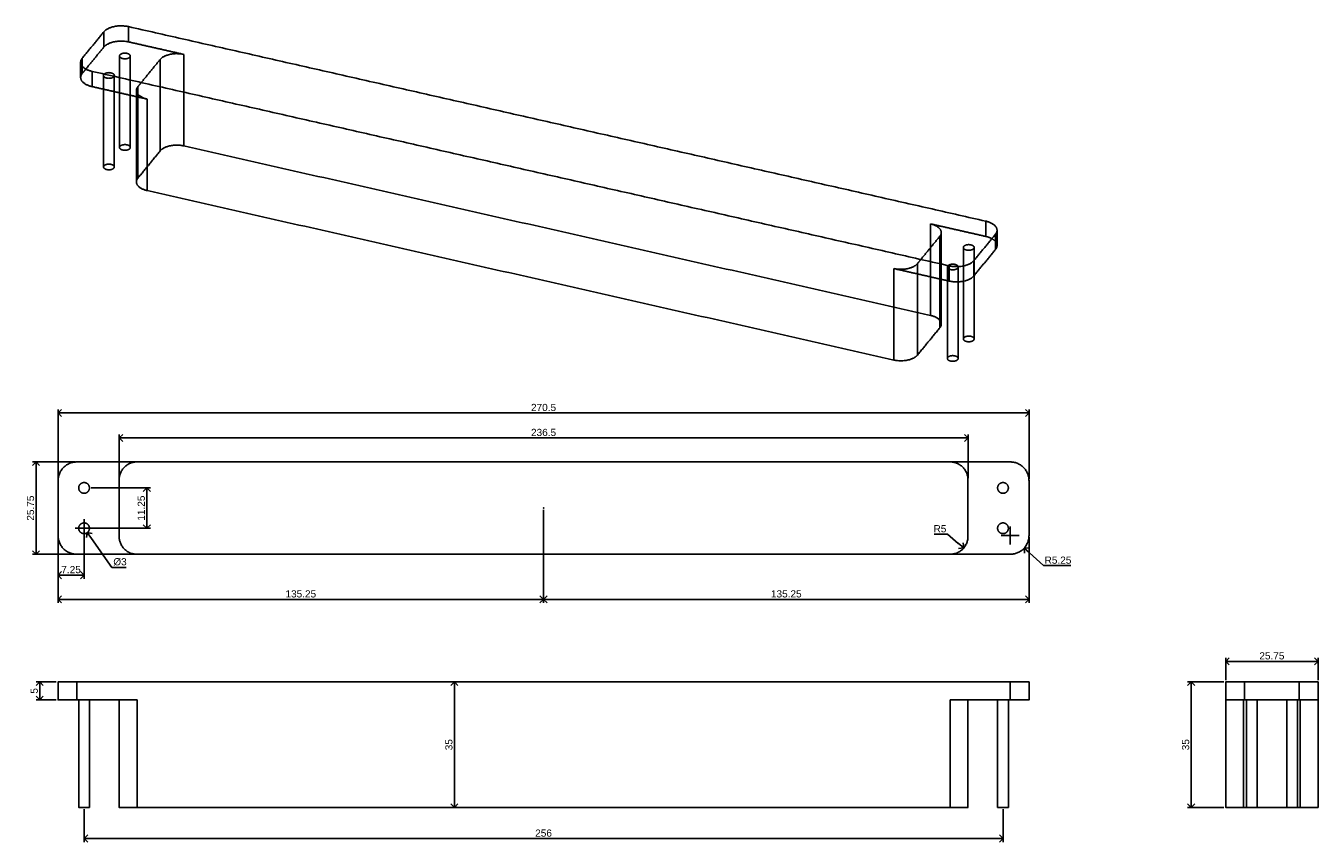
# Model space of a CAD drawing. Header units: millimetres. Extents: x 330 to 690, y 1216 to 1443.
import ezdxf

# ---------------------------------------------------------------- set-up
doc = ezdxf.new("R2010")
doc.units = ezdxf.units.MM
for name, color, linetype, true_color in [('Make2D$dims', 96, 'Continuous', 0x007f00), ('Make2D$Hidden$Curves', 252, 'Continuous', 0x8c8c8c), ('Make2D$Hidden$Tangents', 252, 'Continuous', 0x8c8c8c), ('Make2D$Visible$Curves', 18, 'Continuous', 0x000000), ('Make2D$Visible$Tangents', 18, 'Continuous', 0x000000)]:
    doc.layers.add(name, color=color, linetype=linetype, true_color=true_color)
doc.styles.add('Arial Regular', font='txt')
doc.dimstyles.new('dimensions default 01', dxfattribs={"dimtxt": 2, "dimasz": 2, "dimexe": 1, "dimexo": 0.5, "dimgap": 0.5, "dimtad": 1, "dimtoh": 1, "dimdec": 3, "dimdsep": 46, "dimtxsty": 'Arial Regular', "dimblk": 'OPEN90', "dimcen": 2.5, "dimadec": 1, "dimazin": 1, "dimtfac": 1, "dimtdec": 4, "dimtix": 1, "dimtofl": 0, "dimtmove": 1, "dimatfit": 3, "dimldrblk": 'OPEN90', "dimfxl": 1, "dimtolj": 1, "dimtzin": 1, "dimarcsym": 0})

# ---------------------------------------------------------------- blocks, each defined once
blk = doc.blocks.new('_Open90')
at = {"color": 0, "linetype": 'ByBlock', "lineweight": -2}
for p, q in [((0, 0), (-1, 0)), ((-0.5, 0.5), (0, 0)), ((0, 0), (-0.5, -0.5))]:
    blk.add_line(p, q, dxfattribs=at)
blk = doc.blocks.new('*D2')
at = {"layer": 'Defpoints', "color": 0}
for p in [(609.88, 1335.35), (339.38, 1316.45), (609.88, 1316.45)]:
    blk.add_point(p, dxfattribs=at)
at = {"layer": 'Make2D$dims', "color": 0, "lineweight": -2}
for p, q in [((339.38, 1316.95), (339.38, 1336.35)), ((609.88, 1316.95), (609.88, 1336.35)), ((341.38, 1335.35), (607.88, 1335.35))]:
    blk.add_line(p, q, dxfattribs=at)
at = {"layer": 'Make2D$dims', "color": 0, "lineweight": -2, "xscale": 2, "yscale": 2, "zscale": 2, "rotation": 180}
blk.add_blockref('_Open90', (339.38, 1335.35), dxfattribs=at)
at = {"layer": 'Make2D$dims', "color": 0, "lineweight": -2, "xscale": 2, "yscale": 2, "zscale": 2}
blk.add_blockref('_Open90', (609.88, 1335.35), dxfattribs=at)
at = {"layer": 'Make2D$dims', "color": 0, "insert": (474.63, 1336.87), "char_height": 2, "attachment_point": 5, "style": 'Arial Regular'}
blk.add_mtext('\\A1;270.5', dxfattribs=at)
blk = doc.blocks.new('*D3')
at = {"layer": 'Defpoints', "color": 0}
for p in [(592.88, 1328.39), (356.38, 1316.7), (592.88, 1316.7)]:
    blk.add_point(p, dxfattribs=at)
at = {"layer": 'Make2D$dims', "color": 0, "lineweight": -2}
for p, q in [((356.38, 1317.2), (356.38, 1329.39)), ((592.88, 1317.2), (592.88, 1329.39)), ((358.38, 1328.39), (590.88, 1328.39))]:
    blk.add_line(p, q, dxfattribs=at)
at = {"layer": 'Make2D$dims', "color": 0, "lineweight": -2, "xscale": 2, "yscale": 2, "zscale": 2, "rotation": 180}
blk.add_blockref('_Open90', (356.38, 1328.39), dxfattribs=at)
at = {"layer": 'Make2D$dims', "color": 0, "lineweight": -2, "xscale": 2, "yscale": 2, "zscale": 2}
blk.add_blockref('_Open90', (592.88, 1328.39), dxfattribs=at)
at = {"layer": 'Make2D$dims', "color": 0, "insert": (474.63, 1329.91), "char_height": 2, "attachment_point": 5, "style": 'Arial Regular'}
blk.add_mtext('\\A1;236.5', dxfattribs=at)
blk = doc.blocks.new('*D4')
at = {"layer": 'Defpoints', "color": 0}
for p in [(604.63, 1301.2), (608.51, 1297.67)]:
    blk.add_point(p, dxfattribs=at)
at = {"layer": 'Make2D$dims', "color": 0}
for p, q in [((604.63, 1298.7), (604.63, 1303.7)), ((602.13, 1301.2), (607.13, 1301.2))]:
    blk.add_line(p, q, dxfattribs=at)
at = {"layer": 'Make2D$dims', "color": 0, "lineweight": -2}
for p, q in [((613.89, 1292.78), (609.99, 1296.32)), ((621.51, 1292.78), (613.89, 1292.78))]:
    blk.add_line(p, q, dxfattribs=at)
at = {"layer": 'Make2D$dims', "color": 0, "lineweight": -2, "xscale": 2, "yscale": 2, "zscale": 2, "rotation": 137.7440604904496}
blk.add_blockref('_Open90', (608.51, 1297.67), dxfattribs=at)
at = {"layer": 'Make2D$dims', "color": 0, "insert": (617.95, 1294.3), "char_height": 2, "attachment_point": 5, "style": 'Arial Regular'}
blk.add_mtext('\\A1;R5.25', dxfattribs=at)
blk = doc.blocks.new('*D5')
at = {"layer": 'Defpoints', "color": 0}
for p in [(587.88, 1300.95), (591.68, 1297.71)]:
    blk.add_point(p, dxfattribs=at)
at = {"layer": 'Make2D$dims', "color": 0, "lineweight": -2}
for p, q in [((583.44, 1301.54), (587.18, 1301.54)), ((587.18, 1301.54), (590.16, 1299))]:
    blk.add_line(p, q, dxfattribs=at)
at = {"layer": 'Make2D$dims', "color": 0, "lineweight": -2, "xscale": 2, "yscale": 2, "zscale": 2, "rotation": 319.5822819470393}
blk.add_blockref('_Open90', (591.68, 1297.71), dxfattribs=at)
at = {"layer": 'Make2D$dims', "color": 0, "insert": (585.06, 1303.06), "char_height": 2, "attachment_point": 5, "style": 'Arial Regular'}
blk.add_mtext('\\A1;R5', dxfattribs=at)
blk = doc.blocks.new('*D6')
at = {"layer": 'Defpoints', "color": 0}
for p in [(474.63, 1308.82), (609.88, 1301.2), (609.88, 1283.38)]:
    blk.add_point(p, dxfattribs=at)
at = {"layer": 'Make2D$dims', "color": 0, "lineweight": -2}
for p, q in [((474.63, 1308.32), (474.63, 1282.38)), ((609.88, 1300.7), (609.88, 1282.38)), ((476.63, 1283.38), (607.88, 1283.38))]:
    blk.add_line(p, q, dxfattribs=at)
at = {"layer": 'Make2D$dims', "color": 0, "lineweight": -2, "xscale": 2, "yscale": 2, "zscale": 2, "rotation": 180}
blk.add_blockref('_Open90', (474.63, 1283.38), dxfattribs=at)
at = {"layer": 'Make2D$dims', "color": 0, "lineweight": -2, "xscale": 2, "yscale": 2, "zscale": 2}
blk.add_blockref('_Open90', (609.88, 1283.38), dxfattribs=at)
at = {"layer": 'Make2D$dims', "color": 0, "insert": (542.25, 1284.9), "char_height": 2, "attachment_point": 5, "style": 'Arial Regular'}
blk.add_mtext('\\A1;135.25', dxfattribs=at)
blk = doc.blocks.new('*D7')
at = {"layer": 'Defpoints', "color": 0}
for p in [(474.63, 1308.82), (339.38, 1301.2), (474.63, 1283.38)]:
    blk.add_point(p, dxfattribs=at)
at = {"layer": 'Make2D$dims', "color": 0, "lineweight": -2}
for p, q in [((474.63, 1308.32), (474.63, 1282.38)), ((339.38, 1300.7), (339.38, 1282.38)), ((341.38, 1283.38), (472.63, 1283.38))]:
    blk.add_line(p, q, dxfattribs=at)
at = {"layer": 'Make2D$dims', "color": 0, "lineweight": -2, "xscale": 2, "yscale": 2, "zscale": 2, "rotation": 180}
blk.add_blockref('_Open90', (339.38, 1283.38), dxfattribs=at)
at = {"layer": 'Make2D$dims', "color": 0, "lineweight": -2, "xscale": 2, "yscale": 2, "zscale": 2}
blk.add_blockref('_Open90', (474.63, 1283.38), dxfattribs=at)
at = {"layer": 'Make2D$dims', "color": 0, "insert": (407, 1284.9), "char_height": 2, "attachment_point": 5, "style": 'Arial Regular'}
blk.add_mtext('\\A1;135.25', dxfattribs=at)
blk = doc.blocks.new('*D8')
at = {"layer": 'Defpoints', "color": 0}
for p in [(346.63, 1225.37), (602.63, 1225.37), (602.63, 1216.7)]:
    blk.add_point(p, dxfattribs=at)
at = {"layer": 'Make2D$dims', "color": 0, "lineweight": -2}
for p, q in [((346.63, 1224.87), (346.63, 1215.7)), ((602.63, 1224.87), (602.63, 1215.7)), ((348.63, 1216.7), (600.63, 1216.7))]:
    blk.add_line(p, q, dxfattribs=at)
at = {"layer": 'Make2D$dims', "color": 0, "lineweight": -2, "xscale": 2, "yscale": 2, "zscale": 2, "rotation": 180}
blk.add_blockref('_Open90', (346.63, 1216.7), dxfattribs=at)
at = {"layer": 'Make2D$dims', "color": 0, "lineweight": -2, "xscale": 2, "yscale": 2, "zscale": 2}
blk.add_blockref('_Open90', (602.63, 1216.7), dxfattribs=at)
at = {"layer": 'Make2D$dims', "color": 0, "insert": (474.63, 1218.22), "char_height": 2, "attachment_point": 5, "style": 'Arial Regular'}
blk.add_mtext('\\A1;256', dxfattribs=at)
blk = doc.blocks.new('*D9')
at = {"layer": 'Defpoints', "color": 0}
for p in [(690.42, 1266.11), (664.67, 1260.37), (690.42, 1260.37)]:
    blk.add_point(p, dxfattribs=at)
at = {"layer": 'Make2D$dims', "color": 0, "lineweight": -2}
for p, q in [((664.67, 1260.87), (664.67, 1267.11)), ((666.67, 1266.11), (688.42, 1266.11)), ((690.42, 1260.87), (690.42, 1267.11))]:
    blk.add_line(p, q, dxfattribs=at)
at = {"layer": 'Make2D$dims', "color": 0, "lineweight": -2, "xscale": 2, "yscale": 2, "zscale": 2, "rotation": 180}
blk.add_blockref('_Open90', (664.67, 1266.11), dxfattribs=at)
at = {"layer": 'Make2D$dims', "color": 0, "lineweight": -2, "xscale": 2, "yscale": 2, "zscale": 2}
blk.add_blockref('_Open90', (690.42, 1266.11), dxfattribs=at)
at = {"layer": 'Make2D$dims', "color": 0, "insert": (677.54, 1267.63), "char_height": 2, "attachment_point": 5, "style": 'Arial Regular'}
blk.add_mtext('\\A1;25.75', dxfattribs=at)
blk = doc.blocks.new('*D10')
at = {"layer": 'Defpoints', "color": 0}
for p in [(664.67, 1260.37), (655.03, 1225.37), (664.67, 1225.37)]:
    blk.add_point(p, dxfattribs=at)
at = {"layer": 'Make2D$dims', "color": 0, "lineweight": -2}
for p, q in [((664.17, 1260.37), (654.03, 1260.37)), ((655.03, 1258.37), (655.03, 1227.37)), ((664.17, 1225.37), (654.03, 1225.37))]:
    blk.add_line(p, q, dxfattribs=at)
at = {"layer": 'Make2D$dims', "color": 0, "lineweight": -2, "xscale": 2, "yscale": 2, "zscale": 2}
for p, rotation in [((655.03, 1260.37), 90), ((655.03, 1225.37), 270)]:
    blk.add_blockref('_Open90', p, dxfattribs=dict(at, rotation=rotation))
at = {"layer": 'Make2D$dims', "color": 0, "insert": (653.51, 1242.87), "char_height": 2, "attachment_point": 5, "rotation": 90, "style": 'Arial Regular'}
blk.add_mtext('\\A1;35', dxfattribs=at)
blk = doc.blocks.new('*D11')
at = {"layer": 'Defpoints', "color": 0}
for p in [(339.38, 1260.37), (334.27, 1255.37), (339.38, 1255.37)]:
    blk.add_point(p, dxfattribs=at)
at = {"layer": 'Make2D$dims', "color": 0, "lineweight": -2}
for p, q in [((338.88, 1260.37), (333.27, 1260.37)), ((334.27, 1258.37), (334.27, 1257.37)), ((338.88, 1255.37), (333.27, 1255.37))]:
    blk.add_line(p, q, dxfattribs=at)
at = {"layer": 'Make2D$dims', "color": 0, "lineweight": -2, "xscale": 2, "yscale": 2, "zscale": 2}
for p, rotation in [((334.27, 1260.37), 90), ((334.27, 1255.37), 270)]:
    blk.add_blockref('_Open90', p, dxfattribs=dict(at, rotation=rotation))
at = {"layer": 'Make2D$dims', "color": 0, "insert": (332.75, 1257.87), "char_height": 2, "attachment_point": 5, "rotation": 90, "style": 'Arial Regular'}
blk.add_mtext('\\A1;5', dxfattribs=at)
blk = doc.blocks.new('*D12')
at = {"layer": 'Defpoints', "color": 0}
for p in [(448.22, 1260.37), (448.22, 1225.37), (449.79, 1225.37)]:
    blk.add_point(p, dxfattribs=at)
at = {"layer": 'Make2D$dims', "color": 0, "lineweight": -2}
for p, q in [((448.72, 1260.37), (450.79, 1260.37)), ((449.79, 1258.37), (449.79, 1227.37)), ((448.72, 1225.37), (450.79, 1225.37))]:
    blk.add_line(p, q, dxfattribs=at)
at = {"layer": 'Make2D$dims', "color": 0, "lineweight": -2, "xscale": 2, "yscale": 2, "zscale": 2}
for p, rotation in [((449.79, 1260.37), 90), ((449.79, 1225.37), 270)]:
    blk.add_blockref('_Open90', p, dxfattribs=dict(at, rotation=rotation))
at = {"layer": 'Make2D$dims', "color": 0, "insert": (448.27, 1242.87), "char_height": 2, "attachment_point": 5, "rotation": 90, "style": 'Arial Regular'}
blk.add_mtext('\\A1;35', dxfattribs=at)
blk = doc.blocks.new('*D13')
at = {"layer": 'Defpoints', "color": 0}
for p in [(345.76, 1304.42), (347.49, 1301.98)]:
    blk.add_point(p, dxfattribs=at)
at = {"layer": 'Make2D$dims', "color": 0}
for p, q in [((346.63, 1300.7), (346.63, 1305.7)), ((344.13, 1303.2), (349.13, 1303.2))]:
    blk.add_line(p, q, dxfattribs=at)
at = {"layer": 'Make2D$dims', "color": 0, "lineweight": -2}
for p, q in [((354.39, 1292.27), (348.65, 1300.34)), ((358.37, 1292.27), (354.39, 1292.27))]:
    blk.add_line(p, q, dxfattribs=at)
at = {"layer": 'Make2D$dims', "color": 0, "lineweight": -2, "xscale": 2, "yscale": 2, "zscale": 2, "rotation": 125.3726725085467}
blk.add_blockref('_Open90', (347.49, 1301.98), dxfattribs=at)
at = {"layer": 'Make2D$dims', "color": 0, "insert": (356.63, 1293.84), "char_height": 2, "attachment_point": 5, "style": 'Arial Regular'}
blk.add_mtext('\\A1;%%c3', dxfattribs=at)
blk = doc.blocks.new('*D14')
at = {"layer": 'Defpoints', "color": 0}
for p in [(348.13, 1314.45), (348.13, 1303.2), (364.09, 1303.2)]:
    blk.add_point(p, dxfattribs=at)
at = {"layer": 'Make2D$dims', "color": 0, "lineweight": -2}
for p, q in [((348.63, 1314.45), (365.09, 1314.45)), ((364.09, 1312.45), (364.09, 1305.2)), ((348.63, 1303.2), (365.09, 1303.2))]:
    blk.add_line(p, q, dxfattribs=at)
at = {"layer": 'Make2D$dims', "color": 0, "lineweight": -2, "xscale": 2, "yscale": 2, "zscale": 2}
for p, rotation in [((364.09, 1314.45), 90), ((364.09, 1303.2), 270)]:
    blk.add_blockref('_Open90', p, dxfattribs=dict(at, rotation=rotation))
at = {"layer": 'Make2D$dims', "color": 0, "insert": (362.57, 1308.82), "char_height": 2, "attachment_point": 5, "rotation": 90, "style": 'Arial Regular'}
blk.add_mtext('\\A1;11.25', dxfattribs=at)
blk = doc.blocks.new('*D15')
at = {"layer": 'Defpoints', "color": 0}
for p in [(339.38, 1301.2), (346.63, 1301.7), (339.38, 1290.15)]:
    blk.add_point(p, dxfattribs=at)
at = {"layer": 'Make2D$dims', "color": 0, "lineweight": -2}
for p, q in [((339.38, 1300.7), (339.38, 1289.15)), ((346.63, 1301.2), (346.63, 1289.15)), ((344.63, 1290.15), (341.38, 1290.15))]:
    blk.add_line(p, q, dxfattribs=at)
at = {"layer": 'Make2D$dims', "color": 0, "lineweight": -2, "xscale": 2, "yscale": 2, "zscale": 2, "rotation": 180}
blk.add_blockref('_Open90', (339.38, 1290.15), dxfattribs=at)
at = {"layer": 'Make2D$dims', "color": 0, "lineweight": -2, "xscale": 2, "yscale": 2, "zscale": 2}
blk.add_blockref('_Open90', (346.63, 1290.15), dxfattribs=at)
at = {"layer": 'Make2D$dims', "color": 0, "insert": (343, 1291.67), "char_height": 2, "attachment_point": 5, "style": 'Arial Regular'}
blk.add_mtext('\\A1;7.25', dxfattribs=at)
blk = doc.blocks.new('*D16')
at = {"layer": 'Defpoints', "color": 0}
for p in [(344.63, 1321.7), (333.24, 1295.95), (344.63, 1295.95)]:
    blk.add_point(p, dxfattribs=at)
at = {"layer": 'Make2D$dims', "color": 0, "lineweight": -2}
for p, q in [((344.13, 1321.7), (332.24, 1321.7)), ((333.24, 1319.7), (333.24, 1297.95)), ((344.13, 1295.95), (332.24, 1295.95))]:
    blk.add_line(p, q, dxfattribs=at)
at = {"layer": 'Make2D$dims', "color": 0, "lineweight": -2, "xscale": 2, "yscale": 2, "zscale": 2}
for p, rotation in [((333.24, 1321.7), 90), ((333.24, 1295.95), 270)]:
    blk.add_blockref('_Open90', p, dxfattribs=dict(at, rotation=rotation))
at = {"layer": 'Make2D$dims', "color": 0, "insert": (331.71, 1308.82), "char_height": 2, "attachment_point": 5, "rotation": 90, "style": 'Arial Regular'}
blk.add_mtext('\\A1;25.75', dxfattribs=at)

msp = doc.modelspace()

# ---------------------------------------------------------------- linework, layer by layer
at = {"layer": 'Make2D$dims'}
msp.add_point((474.6256, 1308.8233), dxfattribs=at)
at = {"layer": 'Make2D$Hidden$Curves', "lineweight": -3}
for points in [[(356.5002, 1424.5906), (356.5002, 1429.7272), (356.5002, 1434.8638)], [(359.5002, 1434.8638), (359.5002, 1429.3866), (359.5002, 1423.9095)], [(347.1182, 1431.2121), (346.6081, 1430.5885), (346.0979, 1429.9648)], [(352.0473, 1425.6018), (352.0473, 1427.5112), (352.0473, 1429.4206)], [(355.0473, 1429.1705), (355.0473, 1427.0456), (355.0473, 1424.9206)], [(361.6105, 1426.2987), (362.087, 1426.8812), (362.5635, 1427.4637)], [(361.2021, 1423.523), (361.2021, 1424.3895), (361.2021, 1425.256)], [(367.8445, 1408.4209), (364.7275, 1404.6107), (361.6105, 1400.8004)], [(582.4175, 1362.5632), (478.4164, 1386.1803), (374.4152, 1409.7974)], [(585.4384, 1385.6424), (585.4384, 1379.1223), (585.4384, 1372.6023)], [(591.5933, 1372.0729), (591.5933, 1376.7753), (591.5933, 1381.4778)], [(594.5933, 1381.4778), (594.5933, 1377.5693), (594.5933, 1373.6609)], [(579.7492, 1378.1443), (579.2726, 1377.5618), (578.7961, 1376.9792)], [(587.1404, 1372.2158), (587.1404, 1374.1252), (587.1404, 1376.0346)], [(590.1404, 1376.0346), (590.1404, 1373.9644), (590.1404, 1371.8942)]]:
    msp.add_open_spline(points, degree=2, dxfattribs=at)
for points, weights in [([(346.0979, 1429.9648), (345.6691, 1429.4407), (345.6691, 1428.87)], [1, 0.921264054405, 0.884859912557]), ([(352.0473, 1429.4206), (352.0473, 1429.5837), (352.1698, 1429.7334)], [0.884859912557, 0.921264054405, 1]), ([(352.1698, 1429.7334), (352.2011, 1429.7717), (352.2399, 1429.808)], [1, 0.978636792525, 0.960389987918]), ([(361.2021, 1425.256), (361.2021, 1425.7996), (361.6105, 1426.2987)], [0.884859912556, 0.921264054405, 1]), ([(364.2231, 1422.8369), (361.2021, 1423.5229), (361.2021, 1425.256)], [1, 0.78584272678, 0.884859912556]), ([(356.6227, 1409.6783), (356.5002, 1409.5286), (356.5002, 1409.3655)], [1, 0.921264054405, 0.884859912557]), ([(374.4152, 1409.7974), (369.8236, 1410.84), (367.8445, 1408.4209)], [1, 0.707106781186, 1]), ([(352.1698, 1404.2351), (352.0473, 1404.0854), (352.0473, 1403.9223)], [1, 0.921264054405, 0.884859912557]), ([(361.6105, 1400.8004), (361.2021, 1400.3013), (361.2021, 1399.7577)], [1, 0.921264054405, 0.884859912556]), ([(600.9715, 1382.0284), (600.9715, 1383.1351), (599.5226, 1383.9364)], [0.884859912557, 0.821881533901, 0.885594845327]), ([(578.7961, 1376.9792), (576.817, 1374.56), (572.2253, 1375.6027)], [1, 0.707106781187, 1]), ([(587.1404, 1376.0346), (587.1404, 1376.1977), (587.2629, 1376.3474)], [0.884859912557, 0.921264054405, 1]), ([(587.2629, 1376.3474), (587.2942, 1376.3857), (587.3329, 1376.422)], [1, 0.978635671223, 0.960388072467]), ([(590.1261, 1376.1435), (590.1404, 1376.0893), (590.1404, 1376.0346)], [0.865986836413, 0.873282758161, 0.884859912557]), ([(585.4384, 1360.1441), (585.4384, 1361.8772), (582.4175, 1362.5632)], [0.884859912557, 0.785842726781, 1]), ([(591.7158, 1356.2923), (591.5933, 1356.1425), (591.5933, 1355.9795)], [1, 0.921264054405, 0.884859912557]), ([(587.2629, 1350.8491), (587.1404, 1350.6994), (587.1404, 1350.5363)], [1, 0.921264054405, 0.884859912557])]:
    msp.add_rational_spline(points, weights, degree=2, dxfattribs=at)
for points, weights, knots in [([(354.9796, 1429.1859), (354.9561, 1429.1461), (354.9248, 1429.1078), (354.3311, 1428.3821), (352.9536, 1428.6949), (352.0473, 1428.9007), (352.0473, 1429.4206)], [0.960380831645, 0.978631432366, 1, 0.707106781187, 1, 0.785842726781, 0.884859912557], [-4.88428952, -4.88428952, -4.88428952, -4.71238898, -4.71238898, -2.35619449, -2.35619449, -0.63339534, -0.63339534, -0.63339534]), ([(359.5002, 1409.3655), (359.5002, 1409.8854), (358.5939, 1410.0912), (357.2164, 1410.4041), (356.6227, 1409.6783)], [0.884859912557, 0.785842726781, 1, 0.707106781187, 1], [5.34578432, 5.34578432, 5.34578432, 7.06858347, 7.06858347, 9.42477796, 9.42477796, 9.42477796]), ([(355.0473, 1403.9223), (355.0473, 1404.4423), (354.141, 1404.6481), (352.7635, 1404.9609), (352.1698, 1404.2351)], [0.884859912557, 0.785842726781, 1, 0.707106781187, 1], [5.34578432, 5.34578432, 5.34578432, 7.06858347, 7.06858347, 9.42477796, 9.42477796, 9.42477796]), ([(590.1404, 1376.0346), (590.1404, 1375.8715), (590.0179, 1375.7218), (589.4242, 1374.996), (588.0467, 1375.3089), (587.1404, 1375.5147), (587.1404, 1376.0346)], [0.884859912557, 0.921264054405, 1, 0.707106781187, 1, 0.785842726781, 0.884859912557], [-5.34578432, -5.34578432, -5.34578432, -4.71238898, -4.71238898, -2.35619449, -2.35619449, -0.63339534, -0.63339534, -0.63339534]), ([(594.5933, 1355.9795), (594.5933, 1356.4994), (593.687, 1356.7052), (592.3095, 1357.018), (591.7158, 1356.2923)], [0.884859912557, 0.785842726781, 1, 0.707106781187, 1], [5.34578432, 5.34578432, 5.34578432, 7.06858347, 7.06858347, 9.42477796, 9.42477796, 9.42477796]), ([(590.1404, 1350.5363), (590.1404, 1351.0563), (589.2341, 1351.2621), (587.8566, 1351.5749), (587.2629, 1350.8491)], [0.884859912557, 0.785842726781, 1, 0.707106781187, 1], [5.34578432, 5.34578432, 5.34578432, 7.06858347, 7.06858347, 9.42477796, 9.42477796, 9.42477796])]:
    msp.add_rational_spline(points, weights, degree=2, knots=knots, dxfattribs=at)
at = {"layer": 'Make2D$Hidden$Tangents', "lineweight": -3}
for points in [[(346.0979, 1432.0251), (346.0979, 1430.995), (346.0979, 1429.9648)], [(361.6105, 1426.2987), (361.6105, 1413.5496), (361.6105, 1400.8004)], [(367.8445, 1426.2645), (367.8445, 1417.3427), (367.8445, 1408.4209)], [(374.4152, 1424.7723), (374.4152, 1417.2848), (374.4152, 1409.7974)], [(585.0301, 1384.5997), (585.0301, 1378.6473), (585.0301, 1372.695)], [(582.4175, 1381.406), (582.4175, 1371.9846), (582.4175, 1362.5632)], [(578.7961, 1376.9792), (578.7961, 1375.5449), (578.7961, 1374.1106)]]:
    msp.add_open_spline(points, degree=2, dxfattribs=at)
at = {"layer": 'Make2D$Visible$Curves', "lineweight": -3}
for points in [[(352.134, 1441.5933), (349.116, 1437.904), (346.0979, 1434.2148)], [(597.7995, 1388.8184), (478.4164, 1415.9285), (359.0333, 1443.0386)], [(352.134, 1437.3433), (349.6261, 1434.2777), (347.1182, 1431.2121)], [(374.4152, 1435.2957), (366.7243, 1437.0422), (359.0333, 1438.7887)], [(345.6691, 1428.87), (345.6691, 1430.995), (345.6691, 1433.1199)], [(362.5635, 1427.4637), (365.204, 1430.6914), (367.8445, 1433.9192)], [(348.8411, 1430.5798), (468.2243, 1403.4697), (587.6074, 1376.3596)], [(355.0473, 1429.4206), (355.0473, 1429.2955), (355.0473, 1429.1705)], [(348.8411, 1426.3299), (356.5321, 1424.5834), (364.2231, 1422.8369)], [(352.0473, 1403.9223), (352.0473, 1414.7621), (352.0473, 1425.6018)], [(355.0473, 1424.9206), (355.0473, 1414.4215), (355.0473, 1403.9223)], [(356.5002, 1409.3655), (356.5002, 1416.9781), (356.5002, 1424.5906)], [(359.5002, 1423.9095), (359.5002, 1416.6375), (359.5002, 1409.3655)], [(361.2021, 1399.7577), (361.2021, 1411.6404), (361.2021, 1423.523)], [(364.2231, 1397.3386), (468.2242, 1373.7215), (572.2253, 1350.1044)], [(597.7995, 1384.5685), (590.1085, 1386.315), (582.4175, 1388.0615)], [(600.9715, 1386.2783), (600.9715, 1384.1533), (600.9715, 1382.0284)], [(585.0301, 1384.5997), (582.3896, 1381.372), (579.7492, 1378.1443)], [(594.5067, 1377.8049), (597.5247, 1381.4942), (600.5428, 1385.1835)], [(594.5067, 1373.555), (597.5247, 1377.2443), (600.5428, 1380.9335)], [(572.2253, 1375.6027), (579.9164, 1373.8562), (587.6074, 1372.1097)], [(585.4384, 1372.6023), (585.4384, 1366.3732), (585.4384, 1360.1441)], [(587.1404, 1350.5363), (587.1404, 1361.376), (587.1404, 1372.2158)], [(590.1404, 1371.8942), (590.1404, 1361.2153), (590.1404, 1350.5363)], [(591.5933, 1355.9795), (591.5933, 1364.0262), (591.5933, 1372.0729)], [(594.5933, 1373.6609), (594.5933, 1364.8202), (594.5933, 1355.9795)], [(578.7961, 1351.4809), (581.9131, 1355.2911), (585.0301, 1359.1014)], [(604.6256, 1321.6983), (474.6256, 1321.6983), (344.6256, 1321.6983)], [(339.3756, 1316.4483), (339.3756, 1308.8233), (339.3756, 1301.1983)], [(356.3755, 1300.9483), (356.3755, 1308.8233), (356.3755, 1316.6983)], [(592.8756, 1316.6983), (592.8756, 1308.8233), (592.8756, 1300.9483)], [(609.8756, 1301.1983), (609.8756, 1308.8233), (609.8756, 1316.4483)], [(344.6256, 1295.9483), (474.6256, 1295.9483), (604.6256, 1295.9483)], [(339.3756, 1260.3706), (339.3756, 1257.8705), (339.3756, 1255.3704)], [(344.6256, 1260.3706), (474.6256, 1260.3706), (604.6256, 1260.3706)], [(609.8756, 1260.3706), (609.8756, 1257.8705), (609.8756, 1255.3704)], [(664.6691, 1260.3706), (664.6691, 1257.8705), (664.6691, 1255.3704)], [(669.9191, 1260.3706), (677.5441, 1260.3706), (685.1691, 1260.3706)], [(690.4191, 1260.3706), (690.4191, 1257.8705), (690.4191, 1255.3704)], [(344.6256, 1255.3704), (353.0005, 1255.3704), (361.3755, 1255.3704)], [(345.1255, 1225.3706), (345.1255, 1240.3705), (345.1255, 1255.3704)], [(348.1255, 1255.3704), (348.1255, 1240.3705), (348.1255, 1225.3706)], [(356.3755, 1255.3704), (356.3755, 1240.3705), (356.3755, 1225.3706)], [(587.8756, 1255.3704), (596.2506, 1255.3704), (604.6256, 1255.3704)], [(592.8756, 1255.3704), (592.8756, 1240.3705), (592.8756, 1225.3706)], [(601.1256, 1225.3706), (601.1256, 1240.3705), (601.1256, 1255.3704)], [(604.1256, 1255.3704), (604.1256, 1240.3705), (604.1256, 1225.3706)], [(664.6691, 1255.3704), (664.6691, 1240.3705), (664.6691, 1225.3706)], [(669.9191, 1255.3704), (677.5441, 1255.3704), (685.1691, 1255.3704)], [(670.4191, 1225.3706), (670.4191, 1240.3705), (670.4191, 1255.3704)], [(673.4191, 1255.3704), (673.4191, 1240.3705), (673.4191, 1225.3706)], [(681.6691, 1225.3706), (681.6691, 1240.3705), (681.6691, 1255.3704)], [(684.6691, 1255.3704), (684.6691, 1240.3705), (684.6691, 1225.3706)], [(690.4191, 1255.3704), (690.4191, 1240.3705), (690.4191, 1225.3706)], [(361.3755, 1225.3706), (474.6255, 1225.3706), (587.8756, 1225.3706)], [(669.6691, 1225.3706), (670.0442, 1225.3706), (670.4192, 1225.3706)], [(673.4191, 1225.3706), (677.5441, 1225.3706), (681.6691, 1225.3706)], [(684.6691, 1225.3706), (685.0441, 1225.3706), (685.4191, 1225.3706)]]:
    msp.add_open_spline(points, degree=2, dxfattribs=at)
for points, weights in [([(359.0333, 1443.0386), (354.212, 1444.1334), (352.134, 1441.5933)], [1, 0.707106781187, 1]), ([(359.0333, 1438.7887), (354.212, 1439.8835), (352.134, 1437.3433)], [1, 0.707106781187, 1]), ([(346.0979, 1434.2148), (345.6691, 1433.6907), (345.6691, 1433.1199)], [1, 0.921264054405, 0.884859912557]), ([(345.6691, 1433.1199), (345.6691, 1431.3001), (348.8411, 1430.5798)], [0.884859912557, 0.785842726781, 1]), ([(356.5002, 1434.8638), (356.5002, 1435.0269), (356.6227, 1435.1766)], [0.884859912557, 0.921264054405, 1]), ([(367.8445, 1433.9192), (369.8236, 1436.3384), (374.4152, 1435.2957)], [1, 0.707106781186, 1]), ([(355.0473, 1429.4206), (355.0473, 1429.3005), (354.9796, 1429.1859)], [0.884859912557, 0.911384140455, 0.960380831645]), ([(345.6691, 1428.87), (345.6691, 1427.0502), (348.8411, 1426.3299)], [0.884859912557, 0.785842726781, 1]), ([(361.2021, 1399.7577), (361.2021, 1398.0246), (364.2231, 1397.3386)], [0.884859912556, 0.78584272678, 1]), ([(582.4175, 1388.0615), (585.4384, 1387.3755), (585.4384, 1385.6424)], [1, 0.785842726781, 0.884859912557]), ([(600.9715, 1386.2783), (600.9715, 1388.0981), (597.7995, 1388.8184)], [0.884859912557, 0.785842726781, 1]), ([(600.5428, 1385.1835), (600.9715, 1385.7076), (600.9715, 1386.2783)], [1, 0.921264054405, 0.884859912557]), ([(585.4384, 1385.6424), (585.4384, 1385.0988), (585.0301, 1384.5997)], [0.884859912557, 0.921264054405, 1]), ([(599.5226, 1383.9364), (598.7835, 1384.3451), (597.7995, 1384.5685)], [0.885594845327, 0.922054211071, 1]), ([(591.5933, 1381.4778), (591.5933, 1381.6408), (591.7158, 1381.7906)], [0.884859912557, 0.921264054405, 1]), ([(600.5428, 1380.9335), (600.9715, 1381.4576), (600.9715, 1382.0284)], [1, 0.921264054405, 0.884859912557]), ([(587.6074, 1376.3596), (592.4286, 1375.2648), (594.5067, 1377.8049)], [1, 0.707106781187, 1]), ([(587.6074, 1372.1097), (592.4286, 1371.0149), (594.5067, 1373.555)], [1, 0.707106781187, 1]), ([(585.0301, 1359.1014), (585.4384, 1359.6005), (585.4384, 1360.1441)], [1, 0.921264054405, 0.884859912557]), ([(572.2253, 1350.1044), (576.817, 1349.0617), (578.7961, 1351.4809)], [1, 0.707106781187, 1]), ([(344.6256, 1321.6983), (339.3756, 1321.6983), (339.3756, 1316.4483)], [1, 0.707106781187, 1]), ([(356.3755, 1316.6983), (356.3755, 1321.6983), (361.3755, 1321.6983)], [1, 0.707106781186, 1]), ([(587.8756, 1321.6983), (592.8756, 1321.6983), (592.8756, 1316.6983)], [1, 0.707106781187, 1]), ([(609.8756, 1316.4483), (609.8756, 1321.6983), (604.6256, 1321.6983)], [1, 0.707106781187, 1]), ([(339.3756, 1301.1983), (339.3756, 1295.9483), (344.6256, 1295.9483)], [1, 0.707106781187, 1]), ([(361.3755, 1295.9483), (356.3755, 1295.9483), (356.3755, 1300.9483)], [1, 0.707106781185, 1]), ([(592.8756, 1300.9483), (592.8756, 1295.9483), (587.8756, 1295.9483)], [1, 0.707106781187, 1]), ([(604.6256, 1295.9483), (609.8756, 1295.9483), (609.8756, 1301.1983)], [1, 0.707106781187, 1]), ([(339.3756, 1260.3706), (339.3756, 1260.3706), (344.6256, 1260.3706)], [1, 0.707106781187, 1]), ([(604.6256, 1260.3706), (609.8756, 1260.3706), (609.8756, 1260.3706)], [1, 0.707106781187, 1]), ([(664.6691, 1260.3706), (664.6691, 1260.3706), (669.9191, 1260.3706)], [1, 0.707106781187, 1]), ([(685.1691, 1260.3706), (690.4191, 1260.3706), (690.4191, 1260.3706)], [1, 0.707106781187, 1]), ([(339.3756, 1255.3704), (339.3756, 1255.3704), (344.6256, 1255.3704)], [1, 0.707106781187, 1]), ([(604.6256, 1255.3704), (609.8756, 1255.3704), (609.8756, 1255.3704)], [1, 0.707106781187, 1]), ([(664.6691, 1255.3704), (664.6691, 1255.3704), (669.9191, 1255.3704)], [1, 0.707106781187, 1]), ([(685.1691, 1255.3704), (690.4191, 1255.3704), (690.4191, 1255.3704)], [1, 0.707106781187, 1]), ([(356.3755, 1225.3706), (356.3755, 1225.3706), (361.3755, 1225.3706)], [1, 0.707106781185, 1]), ([(587.8756, 1225.3706), (592.8756, 1225.3706), (592.8756, 1225.3706)], [1, 0.707106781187, 1]), ([(664.6691, 1225.3706), (664.6691, 1225.3706), (669.6691, 1225.3706)], [1, 0.707106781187, 1]), ([(683.1691, 1225.3706), (684.6691, 1225.3706), (684.6691, 1225.3706)], [1, 0.707106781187, 1]), ([(685.4191, 1225.3706), (690.4191, 1225.3706), (690.4191, 1225.3706)], [1, 0.707106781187, 1])]:
    msp.add_rational_spline(points, weights, degree=2, dxfattribs=at)
for points, weights, knots in [([(359.5002, 1434.8638), (359.5002, 1434.7007), (359.3777, 1434.551), (358.784, 1433.8252), (357.4065, 1434.138), (356.5002, 1434.3438), (356.5002, 1434.8638)], [0.884859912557, 0.921264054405, 1, 0.707106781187, 1, 0.785842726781, 0.884859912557], [-5.34578432, -5.34578432, -5.34578432, -4.71238898, -4.71238898, -2.35619449, -2.35619449, -0.63339534, -0.63339534, -0.63339534]), ([(356.6227, 1435.1766), (357.2164, 1435.9024), (358.5939, 1435.5895), (359.5002, 1435.3837), (359.5002, 1434.8638)], [1, 0.707106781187, 1, 0.785842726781, 0.884859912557], [-9.42477796, -9.42477796, -9.42477796, -7.06858347, -7.06858347, -5.34578432, -5.34578432, -5.34578432]), ([(352.2399, 1429.808), (352.9015, 1430.4279), (354.141, 1430.1464), (355.0473, 1429.9406), (355.0473, 1429.4206)], [0.960389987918, 0.728469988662, 1, 0.785842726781, 0.884859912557], [-9.25292054, -9.25292054, -9.25292054, -7.06858347, -7.06858347, -5.34578432, -5.34578432, -5.34578432]), ([(356.5002, 1409.3655), (356.5002, 1408.8455), (357.4065, 1408.6397), (358.784, 1408.3269), (359.3777, 1409.0527), (359.5002, 1409.2024), (359.5002, 1409.3655)], [0.884859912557, 0.785842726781, 1, 0.707106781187, 1, 0.921264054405, 0.884859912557], [0.63339534, 0.63339534, 0.63339534, 2.35619449, 2.35619449, 4.71238898, 4.71238898, 5.34578432, 5.34578432, 5.34578432]), ([(352.0473, 1403.9223), (352.0473, 1403.4024), (352.9536, 1403.1966), (354.3311, 1402.8838), (354.9248, 1403.6095), (355.0473, 1403.7593), (355.0473, 1403.9223)], [0.884859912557, 0.785842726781, 1, 0.707106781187, 1, 0.921264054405, 0.884859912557], [0.63339534, 0.63339534, 0.63339534, 2.35619449, 2.35619449, 4.71238898, 4.71238898, 5.34578432, 5.34578432, 5.34578432]), ([(594.5933, 1381.4778), (594.5933, 1381.3147), (594.4708, 1381.165), (593.877, 1380.4392), (592.4995, 1380.752), (591.5933, 1380.9578), (591.5933, 1381.4778)], [0.884859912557, 0.921264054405, 1, 0.707106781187, 1, 0.785842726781, 0.884859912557], [-5.34578432, -5.34578432, -5.34578432, -4.71238898, -4.71238898, -2.35619449, -2.35619449, -0.63339534, -0.63339534, -0.63339534]), ([(591.7158, 1381.7906), (592.3095, 1382.5163), (593.687, 1382.2035), (594.5933, 1381.9977), (594.5933, 1381.4778)], [1, 0.707106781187, 1, 0.785842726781, 0.884859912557], [-9.42477796, -9.42477796, -9.42477796, -7.06858347, -7.06858347, -5.34578432, -5.34578432, -5.34578432]), ([(587.3329, 1376.422), (587.9945, 1377.0419), (589.2341, 1376.7604), (590.0097, 1376.5842), (590.1261, 1376.1435)], [0.960388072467, 0.728471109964, 1, 0.810882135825, 0.865986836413], [-9.25291152, -9.25291152, -9.25291152, -7.06858347, -7.06858347, -5.54721513, -5.54721513, -5.54721513]), ([(591.5933, 1355.9795), (591.5933, 1355.4595), (592.4995, 1355.2537), (593.877, 1354.9409), (594.4708, 1355.6667), (594.5933, 1355.8164), (594.5933, 1355.9795)], [0.884859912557, 0.785842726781, 1, 0.707106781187, 1, 0.921264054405, 0.884859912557], [0.63339534, 0.63339534, 0.63339534, 2.35619449, 2.35619449, 4.71238898, 4.71238898, 5.34578432, 5.34578432, 5.34578432]), ([(587.1404, 1350.5363), (587.1404, 1350.0164), (588.0467, 1349.8106), (589.4242, 1349.4977), (590.0179, 1350.2235), (590.1404, 1350.3732), (590.1404, 1350.5363)], [0.884859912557, 0.785842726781, 1, 0.707106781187, 1, 0.921264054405, 0.884859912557], [0.63339534, 0.63339534, 0.63339534, 2.35619449, 2.35619449, 4.71238898, 4.71238898, 5.34578432, 5.34578432, 5.34578432]), ([(345.1255, 1314.4483), (345.1255, 1315.9483), (346.6255, 1315.9483), (348.1255, 1315.9483), (348.1255, 1314.4483), (348.1255, 1312.9483), (346.6255, 1312.9483), (345.1255, 1312.9483), (345.1255, 1314.4483)], [1, 0.707106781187, 1, 0.707106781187, 1, 0.707106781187, 1, 0.707106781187, 1], [-9.42477796, -9.42477796, -9.42477796, -7.06858347, -7.06858347, -4.71238898, -4.71238898, -2.35619449, -2.35619449, 0, 0, 0]), ([(601.1256, 1314.4483), (601.1256, 1315.9483), (602.6256, 1315.9483), (604.1256, 1315.9483), (604.1256, 1314.4483), (604.1256, 1312.9483), (602.6256, 1312.9483), (601.1256, 1312.9483), (601.1256, 1314.4483)], [1, 0.707106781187, 1, 0.707106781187, 1, 0.707106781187, 1, 0.707106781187, 1], [-9.42477796, -9.42477796, -9.42477796, -7.06858347, -7.06858347, -4.71238898, -4.71238898, -2.35619449, -2.35619449, 0, 0, 0]), ([(345.1255, 1303.1983), (345.1255, 1304.6983), (346.6255, 1304.6983), (348.1255, 1304.6983), (348.1255, 1303.1983), (348.1255, 1301.6983), (346.6255, 1301.6983), (345.1255, 1301.6983), (345.1255, 1303.1983)], [1, 0.707106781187, 1, 0.707106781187, 1, 0.707106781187, 1, 0.707106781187, 1], [-9.42477796, -9.42477796, -9.42477796, -7.06858347, -7.06858347, -4.71238898, -4.71238898, -2.35619449, -2.35619449, 0, 0, 0]), ([(601.1256, 1303.1983), (601.1256, 1304.6983), (602.6256, 1304.6983), (604.1256, 1304.6983), (604.1256, 1303.1983), (604.1256, 1301.6983), (602.6256, 1301.6983), (601.1256, 1301.6983), (601.1256, 1303.1983)], [1, 0.707106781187, 1, 0.707106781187, 1, 0.707106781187, 1, 0.707106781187, 1], [-9.42477796, -9.42477796, -9.42477796, -7.06858347, -7.06858347, -4.71238898, -4.71238898, -2.35619449, -2.35619449, 0, 0, 0]), ([(345.1255, 1225.3706), (345.1255, 1225.3706), (346.6255, 1225.3706), (348.1255, 1225.3706), (348.1255, 1225.3706)], [1, 0.707106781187, 1, 0.707106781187, 1], [0, 0, 0, 2.35619449, 2.35619449, 4.71238898, 4.71238898, 4.71238898]), ([(601.1256, 1225.3706), (601.1256, 1225.3706), (602.6256, 1225.3706), (604.1256, 1225.3706), (604.1256, 1225.3706)], [1, 0.707106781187, 1, 0.707106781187, 1], [0, 0, 0, 2.35619449, 2.35619449, 4.71238898, 4.71238898, 4.71238898]), ([(670.4191, 1225.3706), (670.4191, 1225.3706), (671.9191, 1225.3706), (673.4191, 1225.3706), (673.4191, 1225.3706)], [1, 0.707106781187, 1, 0.707106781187, 1], [2.35619449, 2.35619449, 2.35619449, 4.71238898, 4.71238898, 7.06858347, 7.06858347, 7.06858347]), ([(681.6691, 1225.3706), (681.6691, 1225.3706), (683.1691, 1225.3706), (684.6691, 1225.3706), (684.6691, 1225.3706)], [1, 0.707106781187, 1, 0.707106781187, 1], [2.35619449, 2.35619449, 2.35619449, 4.71238898, 4.71238898, 7.06858347, 7.06858347, 7.06858347])]:
    msp.add_rational_spline(points, weights, degree=2, knots=knots, dxfattribs=at)
at = {"layer": 'Make2D$Visible$Tangents', "lineweight": -3}
for points in [[(352.134, 1441.5933), (352.134, 1439.4683), (352.134, 1437.3433)], [(359.0333, 1443.0386), (359.0333, 1440.9136), (359.0333, 1438.7887)], [(346.0979, 1434.2148), (346.0979, 1433.1199), (346.0979, 1432.0251)], [(367.8445, 1433.9192), (367.8445, 1430.0919), (367.8445, 1426.2645)], [(374.4152, 1435.2957), (374.4152, 1430.034), (374.4152, 1424.7723)], [(348.8411, 1430.5798), (348.8411, 1428.4548), (348.8411, 1426.3299)], [(364.2231, 1422.8369), (364.2231, 1410.0877), (364.2231, 1397.3386)], [(582.4175, 1388.0615), (582.4175, 1384.7338), (582.4175, 1381.406)], [(597.7995, 1388.8184), (597.7995, 1386.6935), (597.7995, 1384.5685)], [(600.5428, 1385.1835), (600.5428, 1383.0585), (600.5428, 1380.9335)], [(572.2253, 1375.6027), (572.2253, 1362.8536), (572.2253, 1350.1044)], [(587.6074, 1376.3596), (587.6074, 1374.2347), (587.6074, 1372.1097)], [(594.5067, 1377.8049), (594.5067, 1375.68), (594.5067, 1373.555)], [(578.7961, 1374.1106), (578.7961, 1362.7958), (578.7961, 1351.4809)], [(585.0301, 1372.695), (585.0301, 1365.8982), (585.0301, 1359.1014)], [(344.6256, 1260.3706), (344.6256, 1257.8705), (344.6256, 1255.3704)], [(604.6256, 1260.3706), (604.6256, 1257.8705), (604.6256, 1255.3704)], [(669.9191, 1260.3706), (669.9191, 1257.8705), (669.9191, 1255.3704)], [(685.1691, 1260.3706), (685.1691, 1257.8705), (685.1691, 1255.3704)], [(361.3755, 1255.3704), (361.3755, 1240.3705), (361.3755, 1225.3706)], [(587.8756, 1255.3704), (587.8756, 1240.3705), (587.8756, 1225.3706)], [(669.6691, 1255.3704), (669.6691, 1240.3705), (669.6691, 1225.3706)], [(685.4191, 1255.3704), (685.4191, 1240.3705), (685.4191, 1225.3706)]]:
    msp.add_open_spline(points, degree=2, dxfattribs=at)

# ---------------------------------------------------------------- dimensions: what is measured, and where the dimension line sits
at = {"layer": 'Make2D$dims'}
for base, p1, p2, picture, middle in [((609.8756, 1335.3492), (339.3756, 1316.4483), (609.8756, 1316.4483), '*D2', (474.6256, 1336.8702)), ((592.8756, 1328.3905), (356.3755, 1316.6983), (592.8756, 1316.6983), '*D3', (474.6255, 1329.9115)), ((474.6256, 1283.378), (339.3756, 1301.1983), (474.6256, 1308.8233), '*D7', (407.0006, 1284.899)), ((609.8756, 1283.378), (474.6256, 1308.8233), (609.8756, 1301.1983), '*D6', (542.2506, 1284.899)), ((339.3756, 1290.1474), (346.6256, 1301.6983), (339.3756, 1301.1983), '*D15', (343.0006, 1291.6684)), ((690.4191, 1266.1068), (664.6691, 1260.3706), (690.4191, 1260.3706), '*D9', (677.5441, 1267.6278)), ((602.6256, 1216.6998), (346.6255, 1225.3706), (602.6256, 1225.3706), '*D8', (474.6255, 1218.2208))]:
    dim = msp.add_linear_dim(base=base, p1=p1, p2=p2, dimstyle='dimensions default 01', override={"dimtxt": 2, "dimasz": 2, "dimexe": 1, "dimexo": 0.5, "dimgap": 0.5, "dimtad": 1, "dimtih": 0, "dimtoh": 0, "dimdec": 3, "dimzin": 8, "dimtxsty": 'Arial Regular', "dimblk": 'Open90', "dimsah": 0, "dimcen": 2.5, "dimadec": 1, "dimazin": 1, "dimtix": 0, "dimtmove": 0, "dimtzin": 1}, dxfattribs=at)
    dim.commit()
    dim.dimension.update_dxf_attribs({"geometry": picture, "text_midpoint": middle})
for base, p1, p2, picture, middle in [((333.2352, 1295.9483), (344.6256, 1321.6983), (344.6256, 1295.9483), '*D16', (331.7142, 1308.8233)), ((364.0894, 1303.1983), (348.1256, 1314.4483), (348.1256, 1303.1983), '*D14', (362.5684, 1308.8233)), ((334.2715, 1255.3704), (339.3756, 1260.3706), (339.3756, 1255.3704), '*D11', (332.7545, 1257.8705)), ((449.7865, 1225.3706), (448.2208, 1260.3706), (448.2208, 1225.3706), '*D12', (448.2655, 1242.8706)), ((655.0303, 1225.3706), (664.6691, 1260.3706), (664.6691, 1225.3706), '*D10', (653.5093, 1242.8706))]:
    dim = msp.add_linear_dim(base=base, p1=p1, p2=p2, angle=90, dimstyle='dimensions default 01', override={"dimtxt": 2, "dimasz": 2, "dimexe": 1, "dimexo": 0.5, "dimgap": 0.5, "dimtad": 1, "dimtih": 0, "dimtoh": 0, "dimdec": 3, "dimzin": 8, "dimtxsty": 'Arial Regular', "dimblk": 'Open90', "dimsah": 0, "dimcen": 2.5, "dimadec": 1, "dimazin": 1, "dimtix": 0, "dimtmove": 0, "dimtzin": 1}, dxfattribs=at)
    dim.commit()
    dim.dimension.update_dxf_attribs({"geometry": picture, "text_midpoint": middle})
dim = msp.add_diameter_dim_2p(p1=(345.7573, 1304.4215), p2=(347.4939, 1301.9752), dimstyle='dimensions default 01', override={"dimscale": 1, "dimasz": 2, "dimtad": 1, "dimtih": 0, "dimtoh": 1, "dimlfac": 1, "dimtxsty": 'Arial Regular', "dimblk": 'Open90', "dimsah": 0}, dxfattribs=at)
dim.commit()
dim.dimension.update_dxf_attribs({"geometry": '*D13', "text_midpoint": (354.3862, 1292.267), "dimtype": 163})
for center, mpoint, picture, middle in [((587.8756, 1300.9483), (591.6823, 1297.7066), '*D5', (587.1778, 1301.5426)), ((604.6256, 1301.1983), (608.5114, 1297.668), '*D4', (613.8938, 1292.7779))]:
    dim = msp.add_radius_dim(center=center, mpoint=mpoint, dimstyle='dimensions default 01', override={"dimscale": 1, "dimasz": 2, "dimtad": 1, "dimtih": 0, "dimtoh": 1, "dimlfac": 1, "dimtxsty": 'Arial Regular', "dimblk": 'Open90', "dimsah": 0}, dxfattribs=at)
    dim.commit()
    dim.dimension.update_dxf_attribs({"geometry": picture, "text_midpoint": middle, "dimtype": 164})

doc.saveas('drawing.dxf')
